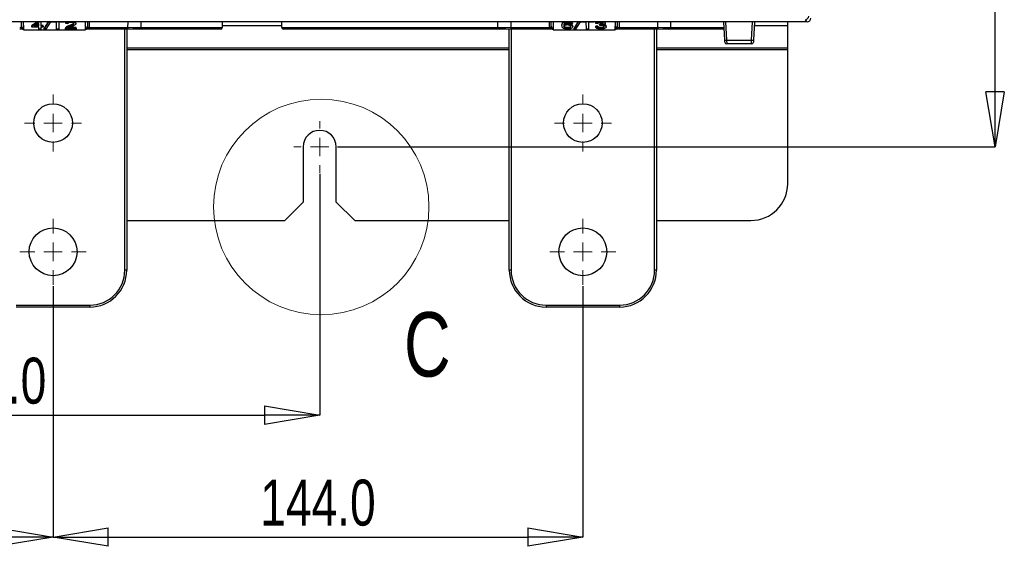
# Paper-space layout 'Sheet1' of a CAD drawing. Header units: millimetres. Extents: x -7 to 420, y -21 to 297.
# Tile 23 of 105: x 81 to 134, y 111 to 139. Entities that reach past the tile are written whole.
import ezdxf

# ---------------------------------------------------------------- set-up
doc = ezdxf.new("R2010")
doc.units = ezdxf.units.MM
doc.header["$PDSIZE"] = -1
doc.styles.add('SLDTEXTSTYLE1', font='TXT', dxfattribs={"width": 0.75})
doc.dimstyles.new('SLDDIMSTYLE1', dxfattribs={"dimtxt": 2.5, "dimasz": 3, "dimexe": 0, "dimexo": 0.0625, "dimtad": 1, "dimdec": 1, "dimlfac": 5, "dimrnd": 1e-09, "dimzin": 4, "dimdsep": 46, "dimtxsty": 'SLDTEXTSTYLE1', "dimblk1": 'CLOSED', "dimblk2": 'CLOSED', "dimsah": 1, "dimcen": 0.09, "dimadec": 0, "dimazin": 1, "dimtfac": 1, "dimtofl": 0, "dimtmove": 0, "dimatfit": 3, "dimldrblk": 'CLOSED', "dimfxl": 1, "dimfrac": 2, "dimtolj": 1, "dimtzin": 12, "dimarcsym": 0})

# ---------------------------------------------------------------- blocks, each defined once
blk = doc.blocks.new('_Closed')
at = {"color": 0, "linetype": 'ByBlock', "lineweight": -2}
for p, q in [((-1, 0.166667), (0, 0)), ((-1, 0.166667), (-1, -0.166667)), ((0, 0), (-1, -0.166667)), ((0, 0), (-1, 0))]:
    blk.add_line(p, q, dxfattribs=at)
blk = doc.blocks.new('_D_2')
at = {"color": 0, "linetype": 'Continuous', "lineweight": -2}
for p, q in [((61, 130.802), (61, 117.687)), ((97, 130.802), (97, 117.687)), ((64, 117.687), (94, 117.687))]:
    blk.add_line(p, q, dxfattribs=at)
at = {"layer": 'Defpoints', "color": 0}
for p in [(61, 130.865), (97, 130.865), (97, 117.687)]:
    blk.add_point(p, dxfattribs=at)
at = {"color": 0, "lineweight": -2, "xscale": 3, "yscale": 3, "zscale": 3, "rotation": 180}
blk.add_blockref('_Closed', (61, 117.687), dxfattribs=at)
at = {"color": 0, "lineweight": -2, "xscale": 3, "yscale": 3, "zscale": 3}
blk.add_blockref('_Closed', (97, 117.687), dxfattribs=at)
at = {"color": 0, "lineweight": 18, "insert": (79, 120.812), "char_height": 2.5, "attachment_point": 2, "style": 'SLDTEXTSTYLE1'}
blk.add_mtext('\\A1;180.0', dxfattribs=at)
blk = doc.blocks.new('_D_3')
at = {"color": 0, "linetype": 'Continuous', "lineweight": -2}
for p, q in [((53.705, 124.702), (53.705, 111.06)), ((82.505, 124.702), (82.505, 111.06)), ((56.705, 111.06), (79.505, 111.06))]:
    blk.add_line(p, q, dxfattribs=at)
at = {"layer": 'Defpoints', "color": 0}
for p in [(53.705, 124.764), (82.505, 124.764), (82.505, 111.06)]:
    blk.add_point(p, dxfattribs=at)
at = {"color": 0, "lineweight": -2, "xscale": 3, "yscale": 3, "zscale": 3, "rotation": 180}
blk.add_blockref('_Closed', (53.705, 111.06), dxfattribs=at)
at = {"color": 0, "lineweight": -2, "xscale": 3, "yscale": 3, "zscale": 3}
blk.add_blockref('_Closed', (82.505, 111.06), dxfattribs=at)
at = {"color": 0, "lineweight": 18, "insert": (68.105, 114.185), "char_height": 2.5, "attachment_point": 2, "style": 'SLDTEXTSTYLE1'}
blk.add_mtext('\\A1;144.0', dxfattribs=at)
blk = doc.blocks.new('_D_4')
at = {"color": 0, "linetype": 'Continuous', "lineweight": -2}
for p, q in [((82.505, 124.702), (82.505, 111.06)), ((111.305, 124.702), (111.305, 111.06)), ((85.505, 111.06), (108.305, 111.06))]:
    blk.add_line(p, q, dxfattribs=at)
at = {"layer": 'Defpoints', "color": 0}
for p in [(82.505, 124.764), (111.305, 124.764), (111.305, 111.06)]:
    blk.add_point(p, dxfattribs=at)
at = {"color": 0, "lineweight": -2, "xscale": 3, "yscale": 3, "zscale": 3, "rotation": 180}
blk.add_blockref('_Closed', (82.505, 111.06), dxfattribs=at)
at = {"color": 0, "lineweight": -2, "xscale": 3, "yscale": 3, "zscale": 3}
blk.add_blockref('_Closed', (111.305, 111.06), dxfattribs=at)
at = {"color": 0, "lineweight": 18, "insert": (96.905, 114.185), "char_height": 2.5, "attachment_point": 2, "style": 'SLDTEXTSTYLE1'}
blk.add_mtext('\\A1;144.0', dxfattribs=at)
blk = doc.blocks.new('_D_7')
at = {"color": 0, "linetype": 'Continuous', "lineweight": -2}
for p, q in [((109.162, 240.265), (133.717, 240.265)), ((133.717, 135.265), (133.717, 237.265)), ((97.962, 132.265), (133.717, 132.265))]:
    blk.add_line(p, q, dxfattribs=at)
at = {"layer": 'Defpoints', "color": 0}
for p in [(109.1, 240.265), (133.717, 240.265), (97.9, 132.265)]:
    blk.add_point(p, dxfattribs=at)
at = {"color": 0, "lineweight": -2, "xscale": 3, "yscale": 3, "zscale": 3}
for p, rotation in [((133.717, 240.265), 90.0000000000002), ((133.717, 132.265), 270.0000000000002)]:
    blk.add_blockref('_Closed', p, dxfattribs=dict(at, rotation=rotation))
at = {"color": 0, "lineweight": 18, "insert": (130.592, 186.265), "char_height": 2.5, "attachment_point": 2, "rotation": 90, "style": 'SLDTEXTSTYLE1'}
blk.add_mtext('\\A1;540.0', dxfattribs=at)
blk = doc.blocks.new('SW_CENTERMARKSYMBOL_2')
at = {"color": 0, "linetype": 'Continuous', "lineweight": 18}
for p, q in [((0, 1), (0, 1.8)), ((-1, 0), (-1.8, 0)), ((0, 0), (-0.5, 0)), ((0, 0), (0, 0.5)), ((0, 0), (0, -0.5)), ((0, 0), (0.5, 0)), ((1, 0), (1.8, 0)), ((0, -1), (0, -1.8))]:
    blk.add_line(p, q, dxfattribs=at)
blk = doc.blocks.new('SW_CENTERMARKSYMBOL_3')
at = {"color": 0, "linetype": 'Continuous', "lineweight": 18}
for p, q in [((0, 1), (0, 1.55)), ((-1, 0), (-1.55, 0)), ((0, 0), (-0.5, 0)), ((0, 0), (0, 0.5)), ((0, 0), (0, -0.5)), ((0, 0), (0.5, 0)), ((1, 0), (1.55, 0)), ((0, -1), (0, -1.55))]:
    blk.add_line(p, q, dxfattribs=at)
blk = doc.blocks.new('SW_CENTERMARKSYMBOL_4')
at = {"color": 0, "linetype": 'Continuous', "lineweight": 18}
for p, q in [((0, 1), (0, 1.8)), ((-1, 0), (-1.8, 0)), ((0, 0), (-0.5, 0)), ((0, 0), (0, 0.5)), ((0, 0), (0, -0.5)), ((0, 0), (0.5, 0)), ((1, 0), (1.8, 0)), ((0, -1), (0, -1.8))]:
    blk.add_line(p, q, dxfattribs=at)
blk = doc.blocks.new('SW_CENTERMARKSYMBOL_5')
at = {"color": 0, "linetype": 'Continuous', "lineweight": 18}
for p, q in [((0, 1), (0, 1.55)), ((-1, 0), (-1.55, 0)), ((0, 0), (-0.5, 0)), ((0, 0), (0, 0.5)), ((0, 0), (0, -0.5)), ((0, 0), (0.5, 0)), ((1, 0), (1.55, 0)), ((0, -1), (0, -1.55))]:
    blk.add_line(p, q, dxfattribs=at)
blk = doc.blocks.new('SW_CENTERMARKSYMBOL_6')
at = {"color": 0, "linetype": 'Continuous', "lineweight": 18}
for p, q in [((0, 1), (0, 1.4)), ((-1, 0), (-1.4, 0)), ((0, 0), (-0.5, 0)), ((0, 0), (0, 0.5)), ((0, 0), (0, -0.5)), ((0, 0), (0.5, 0)), ((1, 0), (1.4, 0)), ((0, -1), (0, -1.4))]:
    blk.add_line(p, q, dxfattribs=at)

psp = doc.layouts.new('Sheet1')

# ---------------------------------------------------------------- linework, layer by layer
at = {"color": 7, "linetype": 'Continuous', "lineweight": 25}
for p, q in [((123.5, 139.065), (123.386, 139.179)), ((123.5, 139.065), (34.5, 139.065)), ((80.862, 138.665), (80.689, 138.665)), ((80.789, 138.821), (80.787, 139.065)), ((80.889, 138.665), (80.862, 138.665)), ((80.886, 139.065), (80.89, 138.629)), ((80.886, 139.065), (80.889, 138.731)), ((80.889, 138.731), (80.889, 138.665)), ((80.89, 138.629), (80.889, 138.665)), ((81.674, 139.065), (81.343, 138.866)), ((81.344, 138.822), (81.343, 138.866)), ((81.344, 138.822), (81.748, 139.065)), ((81.344, 138.771), (81.344, 138.822)), ((81.736, 138.771), (81.344, 138.771)), ((81.735, 138.975), (81.474, 138.821)), ((81.474, 138.821), (81.736, 138.821)), ((81.736, 138.865), (81.549, 138.865)), ((81.736, 138.821), (81.735, 138.975)), ((81.737, 138.671), (81.736, 138.771)), ((81.842, 138.671), (81.737, 138.671)), ((81.843, 138.771), (81.842, 138.671)), ((81.959, 138.771), (81.843, 138.771)), ((81.846, 139.065), (81.844, 138.821)), ((81.959, 138.865), (81.844, 138.865)), ((81.844, 138.821), (81.959, 138.821)), ((81.959, 138.821), (81.959, 138.865)), ((81.959, 138.821), (81.959, 138.771)), ((82.238, 139.065), (82.027, 138.715)), ((82.027, 138.671), (82.265, 139.065)), ((82.027, 138.671), (82.027, 138.715)), ((82.112, 138.671), (82.027, 138.671)), ((82.357, 139.065), (82.112, 138.671)), ((82.403, 139.036), (82.403, 139.065)), ((82.692, 139.036), (82.403, 139.036)), ((82.695, 138.671), (82.692, 139.036)), ((82.812, 138.671), (82.695, 138.671)), ((82.815, 139.036), (82.812, 138.671)), ((83.103, 139.036), (82.815, 139.036)), ((83.103, 139.065), (83.103, 139.036)), ((83.18, 138.671), (83.179, 138.715)), ((83.758, 138.671), (83.18, 138.671)), ((83.189, 138.967), (83.188, 139.011)), ((83.299, 138.962), (83.189, 138.967)), ((83.191, 138.705), (83.191, 138.749)), ((83.313, 138.719), (83.758, 138.719)), ((83.396, 138.822), (83.396, 138.866)), ((83.758, 138.764), (83.404, 138.764)), ((83.749, 138.968), (83.749, 139.012)), ((83.758, 138.719), (83.758, 138.764)), ((83.758, 138.719), (83.758, 138.671)), ((84.27, 138.629), (84.274, 139.065)), ((84.27, 138.629), (84.271, 138.665)), ((84.271, 138.665), (84.272, 138.731)), ((84.298, 138.665), (84.271, 138.665)), ((84.272, 138.731), (84.274, 139.065)), ((84.471, 138.665), (84.298, 138.665)), ((84.374, 139.065), (84.372, 138.821)), ((84.471, 138.764), (84.471, 138.665)), ((84.471, 138.764), (86.576, 138.764)), ((86.576, 138.665), (84.471, 138.665)), ((86.505, 138.665), (86.505, 125.564)), ((86.576, 138.764), (86.576, 138.665)), ((87.176, 138.665), (86.576, 138.665)), ((91.616, 138.665), (87.187, 138.665)), ((87.278, 139.065), (87.276, 138.764)), ((91.716, 138.764), (91.718, 139.065)), ((94.922, 139.065), (94.925, 138.764)), ((106.785, 138.665), (95.025, 138.665)), ((106.685, 138.764), (106.682, 139.065)), ((107.385, 138.665), (106.785, 138.665)), ((107.305, 125.564), (107.305, 138.665)), ((107.385, 138.764), (109.489, 138.764)), ((107.385, 138.764), (107.385, 138.665)), ((109.489, 138.665), (107.385, 138.665)), ((109.489, 138.764), (109.489, 138.665)), ((109.662, 138.665), (109.489, 138.665)), ((109.589, 138.821), (109.587, 139.065)), ((109.689, 138.665), (109.662, 138.665)), ((109.686, 139.065), (109.69, 138.629)), ((109.686, 139.065), (109.689, 138.731)), ((109.689, 138.731), (109.689, 138.665)), ((109.69, 138.629), (109.689, 138.665)), ((110.166, 138.862), (110.166, 138.906)), ((110.262, 139.035), (110.344, 139.065)), ((110.262, 139.035), (110.262, 139.065)), ((110.47, 138.709), (110.47, 138.753)), ((110.497, 138.938), (110.497, 138.982)), ((110.748, 138.977), (110.638, 138.972)), ((110.749, 139.021), (110.718, 139.065)), ((110.748, 138.977), (110.749, 139.021)), ((110.759, 138.805), (110.759, 138.849)), ((111.038, 139.065), (110.827, 138.715)), ((110.827, 138.671), (111.065, 139.065)), ((110.827, 138.671), (110.827, 138.715)), ((110.912, 138.671), (110.827, 138.671)), ((111.157, 139.065), (110.912, 138.671)), ((111.203, 139.036), (111.203, 139.065)), ((111.492, 139.036), (111.203, 139.036)), ((111.495, 138.671), (111.492, 139.036)), ((111.612, 138.671), (111.495, 138.671)), ((111.615, 139.036), (111.612, 138.671)), ((111.903, 139.036), (111.615, 139.036)), ((111.903, 139.065), (111.903, 139.036)), ((112.11, 138.827), (112.002, 138.822)), ((112.002, 138.778), (112.002, 138.822)), ((112.002, 138.778), (112.11, 138.783)), ((112.012, 138.977), (112.012, 139.021)), ((112.122, 138.972), (112.012, 138.977)), ((112.11, 138.783), (112.11, 138.827)), ((112.23, 138.955), (112.219, 138.911)), ((112.22, 138.867), (112.219, 138.911)), ((112.22, 138.867), (112.23, 138.911)), ((112.23, 138.911), (112.23, 138.955)), ((112.244, 138.911), (112.244, 138.955)), ((112.282, 138.709), (112.282, 138.753)), ((112.526, 138.977), (112.526, 139.021)), ((112.57, 138.793), (112.571, 138.837)), ((113.07, 138.629), (113.074, 139.065)), ((113.07, 138.629), (113.071, 138.665)), ((113.071, 138.665), (113.072, 138.731)), ((113.098, 138.665), (113.071, 138.665)), ((113.072, 138.731), (113.074, 139.065)), ((113.271, 138.665), (113.098, 138.665)), ((113.174, 139.065), (113.172, 138.821)), ((113.271, 138.764), (113.271, 138.665)), ((113.271, 138.764), (115.376, 138.764)), ((115.376, 138.665), (113.271, 138.665)), ((115.305, 138.665), (115.305, 125.564)), ((115.376, 138.764), (115.376, 138.665)), ((115.976, 138.665), (115.376, 138.665)), ((118.99, 138.665), (115.987, 138.665)), ((116.078, 139.065), (116.076, 138.764)), ((119.021, 138.059), (118.969, 139.065)), ((120.632, 139.065), (120.579, 138.059)), ((122.44, 138.861), (122.44, 139.065)), ((122.44, 137.643), (122.44, 138.861)), ((80.89, 138.629), (84.27, 138.629)), ((109.69, 138.629), (113.07, 138.629)), ((119.121, 138.063), (120.479, 138.063)), ((120.474, 137.865), (119.127, 137.865)), ((122.44, 137.563), (122.44, 137.643)), ((122.44, 130.265), (122.44, 137.563)), ((96.1, 132.265), (96.1, 129.265)), ((97.9, 129.265), (97.9, 132.265)), ((95.1, 128.265), (96.1, 129.265)), ((97.9, 129.265), (98.9, 128.265)), ((86.505, 128.265), (95.1, 128.265)), ((98.9, 128.265), (107.305, 128.265)), ((115.305, 128.265), (120.44, 128.265)), ((86.505, 125.564), (86.405, 125.564)), ((107.405, 125.564), (107.305, 125.564)), ((115.305, 125.564), (115.205, 125.564)), ((80.505, 123.664), (84.505, 123.664)), ((84.505, 123.664), (84.505, 123.564)), ((109.305, 123.664), (113.305, 123.664)), ((109.305, 123.664), (109.305, 123.564)), ((113.305, 123.664), (113.305, 123.564)), ((84.505, 123.564), (80.505, 123.564)), ((113.305, 123.564), (109.305, 123.564))]:
    psp.add_line(p, q, dxfattribs=at)
at = {"color": 8, "linetype": 'Continuous', "lineweight": 25}
for p, q in [((84.474, 139.065), (84.471, 138.764)), ((86.405, 125.564), (86.405, 138.665)), ((86.576, 138.764), (86.578, 139.065)), ((87.276, 138.764), (91.716, 138.764)), ((91.717, 138.861), (94.924, 138.861)), ((94.925, 138.764), (106.685, 138.764)), ((107.382, 139.065), (107.385, 138.764)), ((107.405, 138.665), (107.405, 125.564)), ((109.489, 138.764), (109.487, 139.065)), ((113.274, 139.065), (113.271, 138.764)), ((115.205, 125.564), (115.205, 138.665)), ((115.376, 138.764), (115.378, 139.065)), ((116.076, 138.764), (118.985, 138.764)), ((119.069, 139.065), (119.121, 138.063)), ((120.479, 138.063), (120.532, 139.065)), ((120.621, 138.861), (122.44, 138.861)), ((86.505, 137.643), (107.305, 137.643)), ((115.305, 137.643), (122.44, 137.643)), ((86.505, 137.563), (107.305, 137.563)), ((115.305, 137.563), (122.44, 137.563))]:
    psp.add_line(p, q, dxfattribs=at)
at = {"color": 7, "linetype": 'Continuous', "lineweight": 25, "flags": 128}
for points in [[(119.027, 137.96), (119.027, 137.961), (119.026, 137.967), (119.026, 137.976), (119.025, 137.988), (119.024, 138.003), (119.023, 138.021), (119.022, 138.039), (119.021, 138.059)], [(119.121, 138.063), (119.122, 138.024), (119.123, 137.987), (119.124, 137.953), (119.125, 137.923), (119.126, 137.898), (119.126, 137.88), (119.126, 137.869), (119.127, 137.865)], [(120.474, 137.865), (120.474, 137.869), (120.474, 137.88), (120.475, 137.898), (120.475, 137.923), (120.476, 137.953), (120.477, 137.987), (120.478, 138.024), (120.479, 138.063)], [(120.579, 138.059), (120.578, 138.039), (120.577, 138.021), (120.576, 138.003), (120.575, 137.988), (120.575, 137.976), (120.574, 137.967), (120.574, 137.961), (120.574, 137.96)]]:
    psp.add_lwpolyline(points, dxfattribs=at)
at = {"color": 7, "linetype": 'Continuous', "lineweight": 25}
for centre, radius in [((82.505, 133.564), 1.05), ((111.305, 133.564), 1.05), ((82.505, 126.564), 1.3), ((111.305, 126.564), 1.3)]:
    psp.add_circle(centre, radius, dxfattribs=at)
at = {"color": 7, "linetype": 'Continuous', "lineweight": 18}
psp.add_circle((97.083, 129.003), 5.856, dxfattribs=at)
at = {"color": 7, "linetype": 'Continuous', "lineweight": 25}
for centre, radius, start, end in [((123.385, 139.379), 0.2, 270.1832, 359.8176), ((80.884, 138.826), 0.0957, 183.3437, 272.6872), ((84.276, 138.826), 0.0957, 267.313, 356.656), ((87.176, 138.765), 0.1, 270, 359.5), ((91.616, 138.765), 0.1, 270, 359.5), ((95.025, 138.765), 0.1, 180.5, 270), ((106.785, 138.765), 0.1, 180.5, 270), ((109.684, 138.826), 0.0957, 183.3439, 272.6876), ((113.076, 138.826), 0.0957, 267.3132, 356.6561), ((115.976, 138.765), 0.1, 270, 359.5), ((118.947, 140.912), 2.854, 271.4966, 273.5034), ((119.127, 137.965), 0.1, 183, 270), ((120.474, 137.965), 0.1, 270, 357), ((120.653, 140.912), 2.855, 266.4969, 268.5032), ((97, 132.265), 0.9, 0, 180), ((120.44, 130.265), 2, 270, 0), ((84.505, 125.564), 1.9, 270, 0), ((84.505, 125.564), 2, 270, 0), ((109.305, 125.564), 2, 180, 270), ((109.305, 125.564), 1.9, 180, 270), ((113.305, 125.564), 1.9, 270, 0), ((113.305, 125.564), 2, 270, 0)]:
    psp.add_arc(centre, radius, start, end, dxfattribs=at)
for centre, major_axis, ratio, start_param, end_param in [((123.5, 139.265), (0.142, -0.142), 0.997265, 5.499157, 7.067214), ((80.689, 138.765), (0.1, -0.001), 0.008724, 4.712617, 5.622582), ((80.689, 138.821), (0.0994, -0.0121), 0.929702, 5.743717, 6.404472), ((80.689, 138.731), (0.2, 0), 0.461511, 5.544666, 6.288324), ((84.472, 138.731), (0.2, 0), 0.461511, 3.136454, 3.880112), ((84.472, 138.821), (0.0994, 0.0121), 0.929702, 3.020306, 3.681061), ((84.471, 138.765), (0.1, 0.001), 0.008724, 3.802196, 4.712161), ((86.576, 138.765), (0.7, -0.001), 0.001247, 4.712456, 6.283176), ((107.385, 138.765), (0.7, 0.001), 0.001247, 3.141602, 4.712322), ((109.489, 138.765), (0.1, -0.001), 0.008724, 4.712617, 5.622582), ((109.489, 138.821), (0.0994, -0.0121), 0.929702, 5.743717, 6.404472), ((109.489, 138.731), (0.2, 0), 0.461511, 5.544666, 6.288324), ((113.272, 138.731), (0.2, 0), 0.461511, 3.136454, 3.880112), ((113.272, 138.821), (0.0994, 0.0121), 0.929702, 3.020306, 3.681061), ((113.271, 138.765), (0.1, 0.001), 0.008724, 3.802196, 4.712161), ((115.376, 138.765), (0.7, -0.001), 0.001247, 4.712456, 6.283176)]:
    psp.add_ellipse(centre, major_axis=major_axis, ratio=ratio, start_param=start_param, end_param=end_param, dxfattribs=at)
for points, knots in [([(80.768, 138.764), (80.768, 138.763), (80.77, 138.753), (80.774, 138.732), (80.789, 138.703), (80.811, 138.68), (80.828, 138.672), (80.837, 138.668)], [0, 0, 0, 0, 0.009266, 0.237288, 0.492291, 0.74613, 1, 1, 1, 1]), ([(80.837, 138.668), (80.841, 138.667), (80.848, 138.665), (80.858, 138.665), (80.862, 138.665)], [0, 0, 0, 0, 0.511993, 1, 1, 1, 1]), ([(83.191, 138.749), (83.187, 138.743), (83.182, 138.734), (83.179, 138.723), (83.179, 138.717), (83.179, 138.715)], [0, 0, 0, 0, 0.524854, 0.793599, 1, 1, 1, 1]), ([(83.18, 138.671), (83.18, 138.676), (83.181, 138.685), (83.185, 138.696), (83.189, 138.702), (83.191, 138.705)], [0, 0, 0, 0, 0.459564, 0.729318, 1, 1, 1, 1]), ([(83.223, 139.065), (83.212, 139.053), (83.194, 139.036), (83.19, 139.017), (83.188, 139.011)], [0, 0, 0, 0, 0.657435, 1, 1, 1, 1]), ([(83.189, 138.967), (83.197, 138.988), (83.211, 139.02), (83.268, 139.053), (83.306, 139.061), (83.32, 139.065)], [0, 0, 0, 0, 0.5377958, 0.8253681, 1, 1, 1, 1]), ([(83.396, 138.866), (83.355, 138.85), (83.291, 138.826), (83.223, 138.785), (83.202, 138.761), (83.191, 138.749)], [0, 0, 0, 0, 0.480228, 0.735669, 1, 1, 1, 1]), ([(83.191, 138.705), (83.212, 138.725), (83.245, 138.758), (83.325, 138.795), (83.373, 138.813), (83.396, 138.822)], [0, 0, 0, 0, 0.44911, 0.725746, 1, 1, 1, 1]), ([(83.472, 139.036), (83.451, 139.035), (83.412, 139.034), (83.361, 139.023), (83.325, 139.007), (83.303, 138.985), (83.3, 138.97), (83.299, 138.962)], [0, 0, 0, 0, 0.227286, 0.414681, 0.602408, 0.783941, 1, 1, 1, 1]), ([(83.499, 138.8), (83.481, 138.793), (83.445, 138.779), (83.378, 138.755), (83.338, 138.733), (83.313, 138.719)], [0, 0, 0, 0, 0.271725, 0.54363, 1, 1, 1, 1]), ([(83.638, 139.012), (83.635, 139), (83.626, 138.973), (83.563, 138.936), (83.484, 138.901), (83.425, 138.878), (83.396, 138.866)], [0, 0, 0, 0, 0.187384, 0.445872, 0.725078, 1, 1, 1, 1]), ([(83.396, 138.822), (83.423, 138.832), (83.477, 138.854), (83.56, 138.89), (83.628, 138.928), (83.636, 138.958), (83.639, 138.968)], [0, 0, 0, 0, 0.253049, 0.512473, 0.838643, 1, 1, 1, 1]), ([(83.639, 138.968), (83.637, 138.976), (83.633, 138.993), (83.599, 139.015), (83.554, 139.029), (83.509, 139.035), (83.482, 139.035), (83.472, 139.036)], [0, 0, 0, 0, 0.2305135, 0.4730319, 0.6831565, 0.888076, 1, 1, 1, 1]), ([(83.749, 138.968), (83.745, 138.952), (83.736, 138.918), (83.672, 138.874), (83.589, 138.835), (83.529, 138.812), (83.499, 138.8)], [0, 0, 0, 0, 0.23796, 0.493368, 0.74524, 1, 1, 1, 1]), ([(83.623, 139.065), (83.636, 139.062), (83.672, 139.053), (83.716, 139.029), (83.745, 138.998), (83.748, 138.977), (83.749, 138.968)], [0, 0, 0, 0, 0.158022, 0.451966, 0.768214, 1, 1, 1, 1]), ([(83.749, 139.012), (83.748, 139.026), (83.747, 139.045), (83.725, 139.061), (83.719, 139.065)], [0, 0, 0, 0, 0.735664, 1, 1, 1, 1]), ([(84.298, 138.665), (84.303, 138.665), (84.312, 138.665), (84.32, 138.667), (84.324, 138.668)], [0, 0, 0, 0, 0.51669, 1, 1, 1, 1]), ([(84.392, 138.764), (84.392, 138.763), (84.391, 138.753), (84.386, 138.732), (84.371, 138.703), (84.35, 138.68), (84.332, 138.672), (84.324, 138.668)], [0, 0, 0, 0, 0.009266, 0.2372876, 0.4922915, 0.7461312, 1, 1, 1, 1]), ([(109.568, 138.764), (109.568, 138.763), (109.57, 138.753), (109.574, 138.732), (109.589, 138.703), (109.611, 138.68), (109.628, 138.672), (109.637, 138.668)], [0, 0, 0, 0, 0.009266, 0.237288, 0.492295, 0.746132, 1, 1, 1, 1]), ([(109.637, 138.668), (109.641, 138.667), (109.648, 138.665), (109.658, 138.665), (109.662, 138.665)], [0, 0, 0, 0, 0.511992, 1, 1, 1, 1]), ([(110.245, 139.065), (110.23, 139.053), (110.195, 139.027), (110.171, 138.973), (110.168, 138.931), (110.166, 138.906)], [0, 0, 0, 0, 0.23488, 0.54593, 1, 1, 1, 1]), ([(110.166, 138.862), (110.167, 138.88), (110.169, 138.916), (110.188, 138.976), (110.235, 139.013), (110.262, 139.035)], [0, 0, 0, 0, 0.299151, 0.598883, 1, 1, 1, 1]), ([(110.478, 138.666), (110.444, 138.667), (110.374, 138.67), (110.288, 138.693), (110.219, 138.729), (110.173, 138.787), (110.169, 138.834), (110.166, 138.862)], [0, 0, 0, 0, 0.1618779, 0.3255426, 0.4669386, 0.6772464, 1, 1, 1, 1]), ([(110.465, 138.893), (110.443, 138.892), (110.399, 138.89), (110.343, 138.876), (110.301, 138.855), (110.278, 138.831), (110.275, 138.814), (110.274, 138.806)], [0, 0, 0, 0, 0.206547, 0.420861, 0.610628, 0.815652, 1, 1, 1, 1]), ([(110.274, 138.806), (110.278, 138.791), (110.284, 138.766), (110.325, 138.736), (110.373, 138.718), (110.423, 138.71), (110.456, 138.709), (110.47, 138.709)], [0, 0, 0, 0, 0.313617, 0.531465, 0.707046, 0.8831, 1, 1, 1, 1]), ([(110.385, 139.023), (110.363, 139.013), (110.318, 138.993), (110.278, 138.943), (110.276, 138.904), (110.275, 138.88)], [0, 0, 0, 0, 0.2580412, 0.5271018, 1, 1, 1, 1]), ([(110.497, 138.982), (110.467, 138.981), (110.408, 138.978), (110.328, 138.957), (110.293, 138.935), (110.275, 138.924)], [0, 0, 0, 0, 0.322953, 0.647926, 1, 1, 1, 1]), ([(110.275, 138.88), (110.285, 138.887), (110.311, 138.904), (110.369, 138.925), (110.437, 138.936), (110.481, 138.937), (110.497, 138.938)], [0, 0, 0, 0, 0.218101, 0.521829, 0.822406, 1, 1, 1, 1]), ([(110.47, 138.753), (110.447, 138.754), (110.406, 138.755), (110.352, 138.769), (110.309, 138.791), (110.28, 138.819), (110.276, 138.84), (110.275, 138.85)], [0, 0, 0, 0, 0.1975192, 0.3674382, 0.5368255, 0.7944149, 1, 1, 1, 1]), ([(110.484, 139.036), (110.475, 139.035), (110.456, 139.035), (110.422, 139.032), (110.399, 139.026), (110.385, 139.023)], [0, 0, 0, 0, 0.262636, 0.534143, 1, 1, 1, 1]), ([(110.652, 138.803), (110.649, 138.819), (110.644, 138.843), (110.603, 138.87), (110.556, 138.886), (110.507, 138.892), (110.477, 138.893), (110.465, 138.893)], [0, 0, 0, 0, 0.342618, 0.528593, 0.715101, 0.888106, 1, 1, 1, 1]), ([(110.651, 138.847), (110.649, 138.833), (110.646, 138.81), (110.611, 138.781), (110.564, 138.762), (110.513, 138.754), (110.481, 138.753), (110.47, 138.753)], [0, 0, 0, 0, 0.3057078, 0.5061743, 0.707311, 0.8902215, 1, 1, 1, 1]), ([(110.47, 138.709), (110.49, 138.71), (110.529, 138.711), (110.579, 138.724), (110.617, 138.741), (110.647, 138.768), (110.65, 138.79), (110.652, 138.803)], [0, 0, 0, 0, 0.190969, 0.357, 0.522333, 0.710551, 1, 1, 1, 1]), ([(110.759, 138.805), (110.753, 138.783), (110.744, 138.746), (110.682, 138.702), (110.605, 138.676), (110.531, 138.666), (110.49, 138.666), (110.478, 138.666)], [0, 0, 0, 0, 0.327218, 0.535853, 0.746493, 0.926258, 1, 1, 1, 1]), ([(110.596, 139.014), (110.588, 139.017), (110.569, 139.025), (110.53, 139.034), (110.499, 139.035), (110.484, 139.036)], [0, 0, 0, 0, 0.266155, 0.639062, 1, 1, 1, 1]), ([(110.759, 138.849), (110.755, 138.87), (110.748, 138.906), (110.683, 138.948), (110.611, 138.973), (110.544, 138.981), (110.508, 138.982), (110.497, 138.982)], [0, 0, 0, 0, 0.332059, 0.548705, 0.765679, 0.928565, 1, 1, 1, 1]), ([(110.497, 138.938), (110.525, 138.937), (110.58, 138.935), (110.658, 138.914), (110.72, 138.883), (110.754, 138.844), (110.757, 138.817), (110.759, 138.805)], [0, 0, 0, 0, 0.180348, 0.362235, 0.584393, 0.803974, 1, 1, 1, 1]), ([(110.638, 138.972), (110.636, 138.976), (110.632, 138.983), (110.621, 138.998), (110.606, 139.008), (110.596, 139.014)], [0, 0, 0, 0, 0.238683, 0.499717, 1, 1, 1, 1]), ([(110.629, 139.065), (110.639, 139.062), (110.673, 139.054), (110.712, 139.031), (110.739, 139.004), (110.746, 138.985), (110.748, 138.977)], [0, 0, 0, 0, 0.148017, 0.453536, 0.787291, 1, 1, 1, 1]), ([(112.277, 138.666), (112.244, 138.667), (112.178, 138.669), (112.096, 138.691), (112.038, 138.722), (112.01, 138.752), (112.004, 138.772), (112.002, 138.778)], [0, 0, 0, 0, 0.231894, 0.466273, 0.666424, 0.891006, 1, 1, 1, 1]), ([(112.046, 139.065), (112.034, 139.053), (112.019, 139.039), (112.013, 139.024), (112.012, 139.021)], [0, 0, 0, 0, 0.796837, 1, 1, 1, 1]), ([(112.012, 138.977), (112.024, 138.996), (112.042, 139.026), (112.095, 139.055), (112.129, 139.063), (112.138, 139.065)], [0, 0, 0, 0, 0.551042, 0.876685, 1, 1, 1, 1]), ([(112.282, 138.753), (112.26, 138.754), (112.222, 138.755), (112.176, 138.767), (112.139, 138.786), (112.12, 138.807), (112.112, 138.823), (112.11, 138.827)], [0, 0, 0, 0, 0.2400485, 0.4075527, 0.574681, 0.8817421, 1, 1, 1, 1]), ([(112.11, 138.783), (112.117, 138.77), (112.128, 138.75), (112.165, 138.727), (112.205, 138.715), (112.246, 138.709), (112.271, 138.709), (112.282, 138.709)], [0, 0, 0, 0, 0.351442, 0.535148, 0.720087, 0.88586, 1, 1, 1, 1]), ([(112.276, 139.036), (112.254, 139.035), (112.217, 139.033), (112.172, 139.02), (112.14, 139.002), (112.127, 138.984), (112.123, 138.973), (112.122, 138.972)], [0, 0, 0, 0, 0.272028, 0.467134, 0.662137, 0.96455, 1, 1, 1, 1]), ([(112.29, 138.872), (112.283, 138.872), (112.269, 138.872), (112.246, 138.87), (112.229, 138.868), (112.22, 138.867)], [0, 0, 0, 0, 0.288254, 0.586549, 1, 1, 1, 1]), ([(112.244, 138.955), (112.242, 138.955), (112.239, 138.955), (112.234, 138.955), (112.231, 138.955), (112.23, 138.955)], [0, 0, 0, 0, 0.366745, 0.777588, 1, 1, 1, 1]), ([(112.23, 138.911), (112.231, 138.911), (112.234, 138.911), (112.238, 138.911), (112.242, 138.911), (112.244, 138.911)], [0, 0, 0, 0, 0.163043, 0.546909, 1, 1, 1, 1]), ([(112.392, 138.985), (112.389, 138.982), (112.379, 138.975), (112.343, 138.965), (112.296, 138.956), (112.259, 138.955), (112.244, 138.955)], [0, 0, 0, 0, 0.11727, 0.352051, 0.737959, 1, 1, 1, 1]), ([(112.244, 138.911), (112.273, 138.912), (112.319, 138.914), (112.371, 138.928), (112.4, 138.942), (112.414, 138.959), (112.415, 138.97), (112.415, 138.975)], [0, 0, 0, 0, 0.331967, 0.533601, 0.689259, 0.844146, 1, 1, 1, 1]), ([(112.415, 138.975), (112.414, 138.983), (112.411, 138.997), (112.386, 139.015), (112.351, 139.029), (112.311, 139.035), (112.286, 139.035), (112.276, 139.036)], [0, 0, 0, 0, 0.240619, 0.448948, 0.657036, 0.867343, 1, 1, 1, 1]), ([(112.57, 138.793), (112.567, 138.777), (112.559, 138.743), (112.495, 138.702), (112.409, 138.675), (112.333, 138.666), (112.29, 138.666), (112.277, 138.666)], [0, 0, 0, 0, 0.249549, 0.506428, 0.724593, 0.921472, 1, 1, 1, 1]), ([(112.463, 138.838), (112.461, 138.827), (112.458, 138.807), (112.425, 138.781), (112.379, 138.762), (112.327, 138.754), (112.295, 138.753), (112.282, 138.753)], [0, 0, 0, 0, 0.24496, 0.4626675, 0.6809896, 0.8721452, 1, 1, 1, 1]), ([(112.282, 138.709), (112.303, 138.709), (112.342, 138.711), (112.393, 138.723), (112.431, 138.741), (112.459, 138.765), (112.462, 138.783), (112.463, 138.794)], [0, 0, 0, 0, 0.2056872, 0.3846941, 0.5633379, 0.7642433, 1, 1, 1, 1]), ([(112.463, 138.794), (112.461, 138.804), (112.458, 138.822), (112.425, 138.847), (112.379, 138.864), (112.331, 138.871), (112.301, 138.872), (112.29, 138.872)], [0, 0, 0, 0, 0.254012, 0.46955, 0.685198, 0.888282, 1, 1, 1, 1]), ([(112.526, 138.977), (112.523, 138.966), (112.519, 138.946), (112.482, 138.92), (112.437, 138.904), (112.407, 138.897), (112.396, 138.895)], [0, 0, 0, 0, 0.308482, 0.58352, 0.858673, 1, 1, 1, 1]), ([(112.396, 138.895), (112.418, 138.892), (112.461, 138.886), (112.515, 138.868), (112.553, 138.842), (112.569, 138.816), (112.57, 138.799), (112.57, 138.793)], [0, 0, 0, 0, 0.204926, 0.416874, 0.627953, 0.859743, 1, 1, 1, 1]), ([(112.404, 139.065), (112.419, 139.062), (112.459, 139.053), (112.5, 139.028), (112.523, 139), (112.525, 138.983), (112.526, 138.977)], [0, 0, 0, 0, 0.188613, 0.52584, 0.826062, 1, 1, 1, 1]), ([(112.571, 138.837), (112.567, 138.853), (112.562, 138.879), (112.523, 138.909), (112.492, 138.918), (112.48, 138.922)], [0, 0, 0, 0, 0.4939504, 0.8131067, 1, 1, 1, 1]), ([(112.526, 139.021), (112.525, 139.034), (112.524, 139.049), (112.505, 139.062), (112.501, 139.065)], [0, 0, 0, 0, 0.806605, 1, 1, 1, 1]), ([(113.098, 138.665), (113.103, 138.665), (113.112, 138.665), (113.12, 138.667), (113.124, 138.668)], [0, 0, 0, 0, 0.516648, 1, 1, 1, 1]), ([(113.192, 138.764), (113.192, 138.763), (113.191, 138.753), (113.186, 138.732), (113.171, 138.703), (113.15, 138.68), (113.132, 138.672), (113.124, 138.668)], [0, 0, 0, 0, 0.009267, 0.23729, 0.4923, 0.74613, 1, 1, 1, 1])]:
    psp.add_open_spline(points, degree=3, knots=knots, dxfattribs=at)

# ---------------------------------------------------------------- block references
at = {"color": 7, "linetype": 'Continuous', "lineweight": 18}
for name, p in [('SW_CENTERMARKSYMBOL_3', (82.505, 133.564)), ('SW_CENTERMARKSYMBOL_5', (111.305, 133.564)), ('SW_CENTERMARKSYMBOL_6', (97, 132.265)), ('SW_CENTERMARKSYMBOL_2', (82.505, 126.564)), ('SW_CENTERMARKSYMBOL_4', (111.305, 126.564))]:
    psp.add_blockref(name, p, dxfattribs=at)

# ---------------------------------------------------------------- texts
at = {"color": 7, "linetype": 'Continuous', "lineweight": 18, "insert": (101.581, 123.284), "char_height": 3.5, "attachment_point": 1, "style": 'SLDTEXTSTYLE1'}
psp.add_mtext('C', dxfattribs=at)

# ---------------------------------------------------------------- dimensions: what is measured, and where the dimension line sits
at = {"color": 7, "linetype": 'Continuous', "lineweight": 18}
dim = psp.add_linear_dim(base=(133.717, 240.265), p1=(97.9, 132.265), p2=(109.1, 240.265), angle=90, dimstyle='SLDDIMSTYLE1', dxfattribs=at)
dim.commit()
dim.dimension.update_dxf_attribs({"geometry": '_D_7', "text_midpoint": (133.717, 186.265), "dimtype": 160})
for base, p1, p2, picture, middle in [((97, 117.687), (61, 130.865), (97, 130.865), '_D_2', (79, 117.687)), ((82.505, 111.06), (53.705, 124.764), (82.505, 124.764), '_D_3', (68.105, 111.06)), ((111.305, 111.06), (82.505, 124.764), (111.305, 124.764), '_D_4', (96.905, 111.06))]:
    dim = psp.add_linear_dim(base=base, p1=p1, p2=p2, dimstyle='SLDDIMSTYLE1', dxfattribs=at)
    dim.commit()
    dim.dimension.update_dxf_attribs({"geometry": picture, "text_midpoint": middle, "dimtype": 160})

doc.saveas('drawing.dxf')
